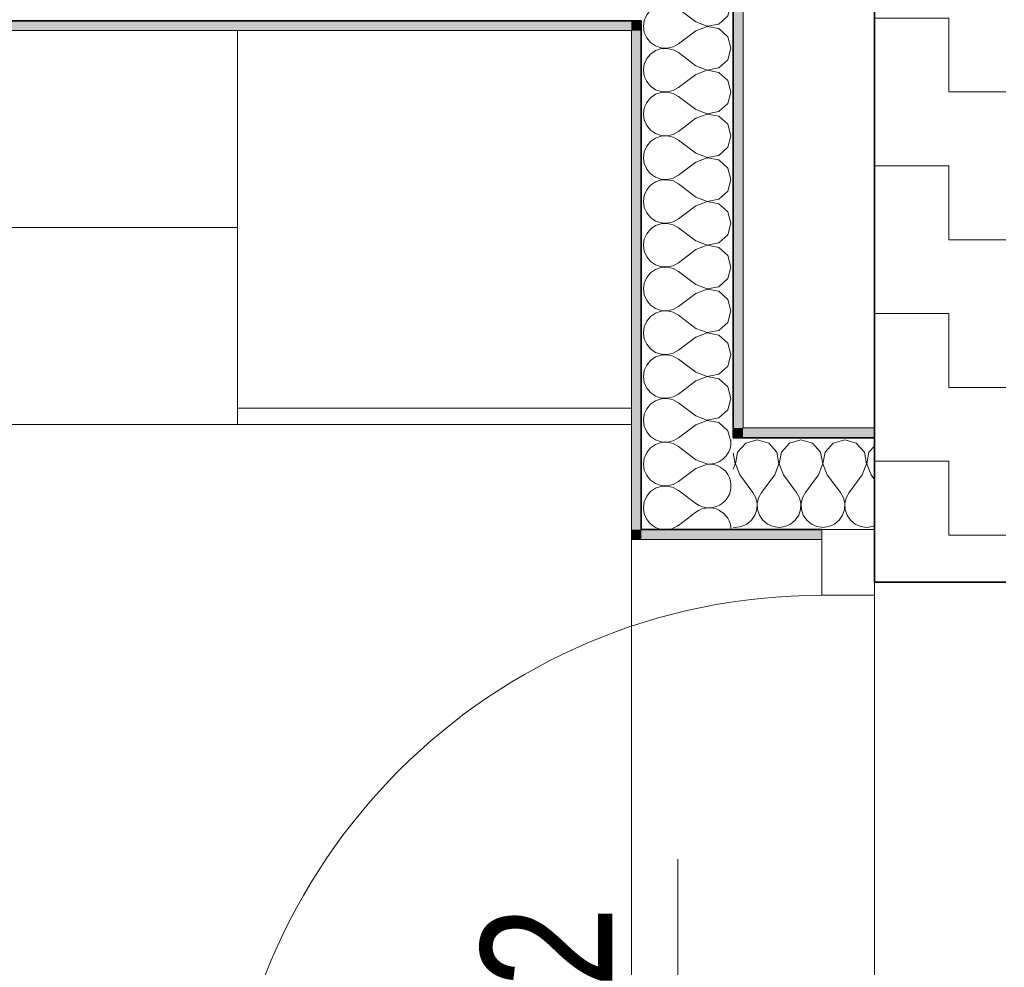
# Model space of a CAD drawing. Header units: centimetres. Extents: x -7.1 to 26.5, y -14.7 to 18.1.
# Tile 132 of 186: x 8.7 to 10.2, y 6.8 to 8.2. Entities that reach past the tile are written whole.
import ezdxf

# ---------------------------------------------------------------- set-up
doc = ezdxf.new("R2010")
doc.units = ezdxf.units.CM
doc.header["$LTSCALE"] = 10
doc.header["$PDMODE"] = 65
doc.linetypes.add('AUSGEZOGEN', pattern=[0])
for name, color, linetype in [('XR$1$010 Murs extérieurs', 7, 'Continuous'), ('XR$1$010 Portes', 7, 'Continuous'), ('XR$1$015 Murs intérieurs', 7, 'Continuous'), ('XR$1$015 Murs intérieurs – Lignes de séparation des couches', 7, 'Continuous'), ('XR$1$030 Chapes', 7, 'Continuous'), ('XR$1$056 Ascenseur', 7, 'Continuous'), ('XR$1$060 Mobilier incorporé', 7, 'Continuous'), ('XR$1$065 Mobilier installé', 7, 'Continuous'), ('XR$1$080 Définition des locaux – Contour', 7, 'Continuous'), ('XR$2$105 Cotations100', 7, 'Continuous'), ('XR$3$010 Murs extérieurs – Hachures des composants', 7, 'Continuous'), ('XR$3$015 Murs intérieurs – Hachures des composants', 7, 'Continuous'), ('XR$3$035 Dalles', 7, 'Continuous')]:
    doc.layers.add(name, color=color, linetype=linetype)
doc.styles.add('ARIAL', font='arial.ttf')
doc.dimstyles.new('DIMSTYLE_7', dxfattribs={"dimtxt": 0.2, "dimasz": 0.3, "dimexe": 0, "dimexo": 0, "dimgap": 0.1, "dimtad": 2, "dimdec": 1, "dimlfac": 100, "dimrnd": 0.5, "dimzin": 4, "dimdsep": 46, "dimtxsty": 'ARIAL', "dimblk1": 'ALL_ML_STRICH', "dimblk2": 'ALL_ML_STRICH', "dimsah": 1, "dimcen": 0, "dimclrd": 7, "dimclre": 7, "dimclrt": 7, "dimadec": 0, "dimazin": 0, "dimtfac": 1, "dimtdec": 0, "dimtix": 1, "dimtmove": 2, "dimatfit": 3, "dimfxl": 0, "dimtvp": 1.2, "dimtzin": 0, "dimlwd": 0, "dimlwe": 18, "dimarcsym": 0})

# ---------------------------------------------------------------- blocks, each defined once
blk = doc.blocks.new('ALL_ML_STRICH')
at = {"color": 0, "linetype": 'ByBlock', "lineweight": -2}
for p, q in [((0, -0.5), (0, 0.5)), ((-0.3, -0.3), (0.3, 0.3)), ((-1, 0), (0.5, 0))]:
    blk.add_line(p, q, dxfattribs=at)
blk = doc.blocks.new('*D220')
at = {"layer": 'DEFPOINTS', "color": 7, "linetype": 'AUSGEZOGEN', "lineweight": 18, "transparency": 16777216}
for p in [(10.0363, 6.6514), (9.7126, 6.6314), (9.8573, 6.6314)]:
    blk.add_point(p, dxfattribs=at)
at = {"layer": 'XR$2$105 Cotations100', "color": 7, "linetype": 'AUSGEZOGEN', "lineweight": -2, "transparency": 16777216}
for p, q in [((9.8726, 6.6514), (9.7126, 6.6514)), ((9.7126, 6.6314), (9.7126, 6.6514)), ((9.7126, 6.6314), (9.7126, 6.6314))]:
    blk.add_line(p, q, dxfattribs=at)
at = {"layer": 'XR$2$105 Cotations100', "color": 7, "linetype": 'AUSGEZOGEN', "lineweight": 18, "transparency": 16777216, "xscale": 0.3, "yscale": 0.3, "zscale": 0.3}
for p, rotation in [((9.7126, 6.6314), 270), ((9.7126, 6.6514), 90)]:
    blk.add_blockref('ALL_ML_STRICH', p, dxfattribs=dict(at, rotation=rotation))
at = {"layer": 'XR$2$105 Cotations100', "color": 7, "linetype": 'AUSGEZOGEN', "lineweight": 18, "transparency": 16777216, "insert": (9.5126, 6.7974), "char_height": 0.2, "width": 0.48, "attachment_point": 5, "rotation": 90, "style": 'ARIAL'}
blk.add_mtext('\\W0.80;\\A1;{\\A1;{2\\H0.132000;\\S^ ;}}', dxfattribs=at)
blk = doc.blocks.new('COMPLEXOBJECT_235')
at = {"layer": 'XR$3$015 Murs intérieurs – Hachures des composants', "color": 8, "linetype": 'AUSGEZOGEN', "lineweight": 13, "transparency": 33554687}
for p, q in [((9.7401, 7.4733), (9.7152, 7.492)), ((9.7401, 7.46), (9.7134, 7.44))]:
    blk.add_line(p, q, dxfattribs=at)
for centre, start, end in [((9.7601, 7.5667), 264.2557, 5.7443), ((9.7601, 7.5), 233.1301, 96.3918), ((9.7601, 7.4333), 0.2928, 126.8699), ((9.6934, 7.4667), 220.7376, 264.2049), ((9.6934, 7.4667), 275.7951, 306.8699)]:
    blk.add_arc(centre, 0.0333, start, end, dxfattribs=at)
blk = doc.blocks.new('COMPLEXOBJECT_239')
at = {"layer": 'XR$3$015 Murs intérieurs – Hachures des composants', "color": 8, "linetype": 'AUSGEZOGEN', "lineweight": 13, "transparency": 33554687}
for p, q in [((9.6737, 7.5735), (9.6785, 7.5702)), ((9.7054, 7.5689), (9.7134, 7.5733)), ((9.7137, 7.5735), (9.7134, 7.5733)), ((9.7927, 7.5694), (9.7915, 7.5735)), ((9.6709, 7.5579), (9.6651, 7.5509)), ((9.6785, 7.5631), (9.6709, 7.5579)), ((9.6785, 7.5702), (9.6872, 7.5672)), ((9.6872, 7.5661), (9.6785, 7.5631)), ((9.6872, 7.5672), (9.6964, 7.5668)), ((9.6964, 7.5665), (9.6872, 7.5661)), ((9.6964, 7.5668), (9.7054, 7.5689)), ((9.7054, 7.5645), (9.6964, 7.5665)), ((9.7134, 7.56), (9.7054, 7.5645)), ((9.7401, 7.54), (9.7134, 7.56)), ((9.6614, 7.5424), (9.6601, 7.5333)), ((9.6651, 7.5509), (9.6614, 7.5424)), ((9.6601, 7.5333), (9.6614, 7.5242)), ((9.7401, 7.5267), (9.7134, 7.5067)), ((9.7401, 7.54), (9.7568, 7.5336)), ((9.7561, 7.5328), (9.7401, 7.5267)), ((9.6614, 7.5242), (9.6651, 7.5158)), ((9.6651, 7.5158), (9.6709, 7.5087)), ((9.6709, 7.5087), (9.6785, 7.5035)), ((9.6785, 7.4965), (9.6709, 7.4913)), ((9.6785, 7.5035), (9.6872, 7.5006)), ((9.6872, 7.4994), (9.6785, 7.4965)), ((9.6872, 7.5006), (9.6964, 7.5001)), ((9.6964, 7.4999), (9.6872, 7.4994)), ((9.6964, 7.5001), (9.7054, 7.5022)), ((9.7054, 7.4978), (9.6964, 7.4999)), ((9.7054, 7.5022), (9.7134, 7.5067)), ((9.7134, 7.4933), (9.7054, 7.4978)), ((9.6651, 7.4842), (9.6614, 7.4758)), ((9.6709, 7.4913), (9.6651, 7.4842)), ((9.7152, 7.492), (9.7134, 7.4933)), ((9.6614, 7.4758), (9.6601, 7.4667)), ((9.6601, 7.4667), (9.6614, 7.4576)), ((9.6614, 7.4576), (9.6651, 7.4491)), ((9.6651, 7.4491), (9.6684, 7.4451))]:
    blk.add_line(p, q, dxfattribs=at)
blk = doc.blocks.new('COMPLEXOBJECT_240')
at = {"layer": 'XR$3$015 Murs intérieurs – Hachures des composants', "color": 8, "linetype": 'AUSGEZOGEN', "lineweight": 13, "transparency": 33554687}
for p, q in [((9.6613, 8.2085), (9.6601, 8.2)), ((9.7401, 8.2067), (9.7377, 8.2085)), ((9.7401, 8.2067), (9.7571, 8.2001)), ((9.7571, 8.2001), (9.775, 8.2035)), ((9.775, 8.2035), (9.7805, 8.2085)), ((9.6601, 8.2), (9.6614, 8.1909)), ((9.6614, 8.1909), (9.6651, 8.1825)), ((9.7401, 8.1933), (9.7134, 8.1733)), ((9.7571, 8.1999), (9.7401, 8.1933)), ((9.775, 8.1965), (9.7571, 8.1999)), ((9.7885, 8.1842), (9.775, 8.1965)), ((9.6651, 8.1825), (9.6709, 8.1754)), ((9.6709, 8.1754), (9.6785, 8.1702)), ((9.7054, 8.1689), (9.7134, 8.1733)), ((9.7934, 8.1667), (9.7885, 8.1842)), ((9.6709, 8.1579), (9.6651, 8.1509)), ((9.6785, 8.1631), (9.6709, 8.1579)), ((9.6785, 8.1702), (9.6872, 8.1672)), ((9.6872, 8.1661), (9.6785, 8.1631)), ((9.6872, 8.1672), (9.6964, 8.1668)), ((9.6964, 8.1665), (9.6872, 8.1661)), ((9.6964, 8.1668), (9.7054, 8.1689)), ((9.7054, 8.1645), (9.6964, 8.1665)), ((9.7134, 8.16), (9.7054, 8.1645)), ((9.7401, 8.14), (9.7134, 8.16)), ((9.7885, 8.1491), (9.7934, 8.1667)), ((9.6614, 8.1424), (9.6601, 8.1333)), ((9.6651, 8.1509), (9.6614, 8.1424)), ((9.775, 8.1369), (9.7885, 8.1491)), ((9.6601, 8.1333), (9.6614, 8.1242)), ((9.7401, 8.1267), (9.7134, 8.1067)), ((9.7401, 8.14), (9.7571, 8.1335)), ((9.7571, 8.1332), (9.7401, 8.1267)), ((9.7571, 8.1335), (9.775, 8.1369)), ((9.775, 8.1298), (9.7571, 8.1332)), ((9.7885, 8.1175), (9.775, 8.1298)), ((9.6614, 8.1242), (9.6651, 8.1158)), ((9.6651, 8.1158), (9.6709, 8.1087)), ((9.7934, 8.1), (9.7885, 8.1175)), ((9.6709, 8.1087), (9.6785, 8.1035)), ((9.6785, 8.0965), (9.6709, 8.0913)), ((9.6785, 8.1035), (9.6872, 8.1006)), ((9.6872, 8.0994), (9.6785, 8.0965)), ((9.6872, 8.1006), (9.6964, 8.1001)), ((9.6964, 8.0999), (9.6872, 8.0994)), ((9.6964, 8.1001), (9.7054, 8.1022)), ((9.7054, 8.0978), (9.6964, 8.0999)), ((9.7054, 8.1022), (9.7134, 8.1067)), ((9.7134, 8.0933), (9.7054, 8.0978)), ((9.7885, 8.0825), (9.7934, 8.1)), ((9.6651, 8.0842), (9.6614, 8.0758)), ((9.6709, 8.0913), (9.6651, 8.0842)), ((9.7401, 8.0733), (9.7134, 8.0933)), ((9.775, 8.0702), (9.7885, 8.0825)), ((9.6614, 8.0758), (9.6601, 8.0667)), ((9.6601, 8.0667), (9.6614, 8.0576)), ((9.7401, 8.0733), (9.7571, 8.0668)), ((9.7571, 8.0665), (9.7401, 8.06)), ((9.7571, 8.0668), (9.775, 8.0702)), ((9.775, 8.0631), (9.7571, 8.0665)), ((9.6614, 8.0576), (9.6651, 8.0491)), ((9.7401, 8.06), (9.7134, 8.04)), ((9.7885, 8.0509), (9.775, 8.0631)), ((9.7934, 8.0333), (9.7885, 8.0509)), ((9.6651, 8.0491), (9.6709, 8.0421)), ((9.6709, 8.0421), (9.6785, 8.0369)), ((9.6785, 8.0369), (9.6872, 8.0339)), ((9.7054, 8.0355), (9.7134, 8.04)), ((9.6709, 8.0246), (9.6651, 8.0175)), ((9.6785, 8.0298), (9.6709, 8.0246)), ((9.6872, 8.0328), (9.6785, 8.0298)), ((9.6872, 8.0339), (9.6964, 8.0335)), ((9.6964, 8.0332), (9.6872, 8.0328)), ((9.6964, 8.0335), (9.7054, 8.0355)), ((9.7054, 8.0311), (9.6964, 8.0332)), ((9.7134, 8.0267), (9.7054, 8.0311)), ((9.7401, 8.0067), (9.7134, 8.0267)), ((9.7885, 8.0158), (9.7934, 8.0333)), ((9.6614, 8.0091), (9.6601, 8)), ((9.6651, 8.0175), (9.6614, 8.0091)), ((9.7401, 8.0067), (9.7571, 8.0001)), ((9.775, 8.0035), (9.7885, 8.0158)), ((9.6601, 8), (9.6614, 7.9909)), ((9.6614, 7.9909), (9.6651, 7.9825)), ((9.7401, 7.9933), (9.7134, 7.9733)), ((9.7571, 7.9999), (9.7401, 7.9933)), ((9.7571, 8.0001), (9.775, 8.0035)), ((9.775, 7.9965), (9.7571, 7.9999)), ((9.7885, 7.9842), (9.775, 7.9965)), ((9.6651, 7.9825), (9.6709, 7.9754)), ((9.7934, 7.9667), (9.7885, 7.9842)), ((9.6709, 7.9754), (9.6785, 7.9702)), ((9.6785, 7.9631), (9.6709, 7.9579)), ((9.6785, 7.9702), (9.6872, 7.9672)), ((9.6872, 7.9661), (9.6785, 7.9631)), ((9.6872, 7.9672), (9.6964, 7.9668)), ((9.6964, 7.9665), (9.6872, 7.9661)), ((9.6964, 7.9668), (9.7054, 7.9689)), ((9.7054, 7.9645), (9.6964, 7.9665)), ((9.7054, 7.9689), (9.7134, 7.9733)), ((9.7134, 7.96), (9.7054, 7.9645)), ((9.7885, 7.9491), (9.7934, 7.9667)), ((9.6651, 7.9509), (9.6614, 7.9424)), ((9.6709, 7.9579), (9.6651, 7.9509)), ((9.7401, 7.94), (9.7134, 7.96)), ((9.775, 7.9369), (9.7885, 7.9491)), ((9.6614, 7.9424), (9.6601, 7.9333)), ((9.6601, 7.9333), (9.6614, 7.9242)), ((9.7401, 7.94), (9.7571, 7.9335)), ((9.7571, 7.9332), (9.7401, 7.9267)), ((9.7571, 7.9335), (9.775, 7.9369)), ((9.775, 7.9298), (9.7571, 7.9332)), ((9.6614, 7.9242), (9.6651, 7.9158)), ((9.6651, 7.9158), (9.6709, 7.9087)), ((9.7401, 7.9267), (9.7134, 7.9067)), ((9.7885, 7.9175), (9.775, 7.9298)), ((9.7934, 7.9), (9.7885, 7.9175)), ((9.6709, 7.9087), (9.6785, 7.9035)), ((9.6785, 7.9035), (9.6872, 7.9006)), ((9.6964, 7.9001), (9.7054, 7.9022)), ((9.7054, 7.9022), (9.7134, 7.9067)), ((9.6709, 7.8913), (9.6651, 7.8842)), ((9.6785, 7.8965), (9.6709, 7.8913)), ((9.6872, 7.8994), (9.6785, 7.8965)), ((9.6872, 7.9006), (9.6964, 7.9001)), ((9.6964, 7.8999), (9.6872, 7.8994)), ((9.7054, 7.8978), (9.6964, 7.8999)), ((9.7134, 7.8933), (9.7054, 7.8978)), ((9.7401, 7.8733), (9.7134, 7.8933)), ((9.7885, 7.8825), (9.7934, 7.9)), ((9.6614, 7.8758), (9.6601, 7.8667)), ((9.6651, 7.8842), (9.6614, 7.8758)), ((9.7401, 7.8733), (9.7571, 7.8668)), ((9.775, 7.8702), (9.7885, 7.8825)), ((9.6601, 7.8667), (9.6614, 7.8576)), ((9.6614, 7.8576), (9.6651, 7.8491)), ((9.7401, 7.86), (9.7134, 7.84)), ((9.7571, 7.8665), (9.7401, 7.86)), ((9.7571, 7.8668), (9.775, 7.8702)), ((9.775, 7.8631), (9.7571, 7.8665)), ((9.7885, 7.8509), (9.775, 7.8631)), ((9.6651, 7.8491), (9.6709, 7.8421)), ((9.6709, 7.8421), (9.6785, 7.8369)), ((9.7934, 7.8333), (9.7885, 7.8509)), ((9.6785, 7.8298), (9.6709, 7.8246)), ((9.6785, 7.8369), (9.6872, 7.8339)), ((9.6872, 7.8328), (9.6785, 7.8298)), ((9.6872, 7.8339), (9.6964, 7.8335)), ((9.6964, 7.8332), (9.6872, 7.8328)), ((9.6964, 7.8335), (9.7054, 7.8355)), ((9.7054, 7.8311), (9.6964, 7.8332)), ((9.7054, 7.8355), (9.7134, 7.84)), ((9.7134, 7.8267), (9.7054, 7.8311)), ((9.7401, 7.8067), (9.7134, 7.8267)), ((9.7885, 7.8158), (9.7934, 7.8333)), ((9.6651, 7.8175), (9.6614, 7.8091)), ((9.6709, 7.8246), (9.6651, 7.8175)), ((9.775, 7.8035), (9.7885, 7.8158)), ((9.6614, 7.8091), (9.6601, 7.8)), ((9.6601, 7.8), (9.6614, 7.7909)), ((9.7401, 7.8067), (9.7571, 7.8001)), ((9.7571, 7.7999), (9.7401, 7.7933)), ((9.7571, 7.8001), (9.775, 7.8035)), ((9.775, 7.7965), (9.7571, 7.7999)), ((9.7885, 7.7842), (9.775, 7.7965)), ((9.6614, 7.7909), (9.6651, 7.7825)), ((9.6651, 7.7825), (9.6709, 7.7754)), ((9.7401, 7.7933), (9.7134, 7.7733)), ((9.7934, 7.7667), (9.7885, 7.7842)), ((9.6709, 7.7754), (9.6785, 7.7702)), ((9.6785, 7.7702), (9.6872, 7.7672)), ((9.6872, 7.7661), (9.6785, 7.7631)), ((9.6872, 7.7672), (9.6964, 7.7668)), ((9.6964, 7.7665), (9.6872, 7.7661)), ((9.6964, 7.7668), (9.7054, 7.7689)), ((9.7054, 7.7645), (9.6964, 7.7665)), ((9.7054, 7.7689), (9.7134, 7.7733)), ((9.7885, 7.7491), (9.7934, 7.7667)), ((9.6651, 7.7509), (9.6614, 7.7424)), ((9.6709, 7.7579), (9.6651, 7.7509)), ((9.6785, 7.7631), (9.6709, 7.7579)), ((9.7134, 7.76), (9.7054, 7.7645)), ((9.7401, 7.74), (9.7134, 7.76)), ((9.6614, 7.7424), (9.6601, 7.7333)), ((9.7401, 7.74), (9.7571, 7.7335)), ((9.7571, 7.7335), (9.775, 7.7369)), ((9.775, 7.7369), (9.7885, 7.7491)), ((9.6601, 7.7333), (9.6614, 7.7242)), ((9.6614, 7.7242), (9.6651, 7.7158)), ((9.7401, 7.7267), (9.7134, 7.7067)), ((9.7571, 7.7332), (9.7401, 7.7267)), ((9.775, 7.7298), (9.7571, 7.7332)), ((9.7885, 7.7175), (9.775, 7.7298)), ((9.6651, 7.7158), (9.6709, 7.7087)), ((9.6709, 7.7087), (9.6785, 7.7035)), ((9.7054, 7.7022), (9.7134, 7.7067)), ((9.7934, 7.7), (9.7885, 7.7175)), ((9.6709, 7.6913), (9.6651, 7.6842)), ((9.6785, 7.6965), (9.6709, 7.6913)), ((9.6785, 7.7035), (9.6872, 7.7006)), ((9.6872, 7.6994), (9.6785, 7.6965)), ((9.6872, 7.7006), (9.6964, 7.7001)), ((9.6964, 7.6999), (9.6872, 7.6994)), ((9.6964, 7.7001), (9.7054, 7.7022)), ((9.7054, 7.6978), (9.6964, 7.6999)), ((9.7134, 7.6933), (9.7054, 7.6978)), ((9.7401, 7.6733), (9.7134, 7.6933)), ((9.7885, 7.6825), (9.7934, 7.7)), ((9.6651, 7.6842), (9.6614, 7.6758)), ((9.775, 7.6702), (9.7885, 7.6825)), ((9.6614, 7.6758), (9.6601, 7.6667)), ((9.6601, 7.6667), (9.6614, 7.6576)), ((9.7401, 7.6733), (9.7571, 7.6668)), ((9.7571, 7.6665), (9.7401, 7.66)), ((9.7571, 7.6668), (9.775, 7.6702)), ((9.775, 7.6631), (9.7571, 7.6665)), ((9.7885, 7.6509), (9.775, 7.6631)), ((9.6614, 7.6576), (9.6651, 7.6491)), ((9.6651, 7.6491), (9.6709, 7.6421)), ((9.7401, 7.66), (9.7134, 7.64)), ((9.7934, 7.6333), (9.7885, 7.6509)), ((9.6709, 7.6421), (9.6785, 7.6369)), ((9.6785, 7.6369), (9.6872, 7.6339)), ((9.6872, 7.6328), (9.6785, 7.6298)), ((9.6872, 7.6339), (9.6964, 7.6335)), ((9.6964, 7.6332), (9.6872, 7.6328)), ((9.6964, 7.6335), (9.7054, 7.6355)), ((9.7054, 7.6311), (9.6964, 7.6332)), ((9.7054, 7.6355), (9.7134, 7.64)), ((9.7134, 7.6267), (9.7054, 7.6311)), ((9.7885, 7.6158), (9.7934, 7.6333)), ((9.6651, 7.6175), (9.6614, 7.6091)), ((9.6709, 7.6246), (9.6651, 7.6175)), ((9.6785, 7.6298), (9.6709, 7.6246)), ((9.7401, 7.6067), (9.7134, 7.6267)), ((9.6614, 7.6091), (9.6601, 7.6)), ((9.7401, 7.6067), (9.7571, 7.6001)), ((9.7571, 7.6001), (9.775, 7.6035)), ((9.775, 7.6035), (9.7885, 7.6158)), ((9.6601, 7.6), (9.6614, 7.5909)), ((9.6614, 7.5909), (9.6651, 7.5825)), ((9.7401, 7.5933), (9.7137, 7.5735)), ((9.7571, 7.5999), (9.7401, 7.5933)), ((9.775, 7.5965), (9.7571, 7.5999)), ((9.7885, 7.5842), (9.775, 7.5965)), ((9.6651, 7.5825), (9.6709, 7.5754)), ((9.6709, 7.5754), (9.6737, 7.5735)), ((9.7915, 7.5735), (9.7885, 7.5842))]:
    blk.add_line(p, q, dxfattribs=at)
blk = doc.blocks.new('COMPLEXOBJECT_241')
at = {"layer": 'XR$3$015 Murs intérieurs – Hachures des composants', "color": 8, "linetype": 'AUSGEZOGEN', "lineweight": 13, "transparency": 33554687}
for p, q in [((9.6614, 8.3424), (9.6601, 8.3333)), ((9.664, 8.3485), (9.6614, 8.3424)), ((9.7401, 8.34), (9.7288, 8.3485)), ((9.7401, 8.34), (9.7571, 8.3335)), ((9.7571, 8.3335), (9.775, 8.3369)), ((9.775, 8.3369), (9.7878, 8.3485)), ((9.6601, 8.3333), (9.6614, 8.3242)), ((9.6614, 8.3242), (9.6651, 8.3158)), ((9.7401, 8.3267), (9.7134, 8.3067)), ((9.7571, 8.3332), (9.7401, 8.3267)), ((9.775, 8.3298), (9.7571, 8.3332)), ((9.7885, 8.3175), (9.775, 8.3298)), ((9.6651, 8.3158), (9.6709, 8.3087)), ((9.6709, 8.3087), (9.6785, 8.3035)), ((9.7054, 8.3022), (9.7134, 8.3067)), ((9.7934, 8.3), (9.7885, 8.3175)), ((9.6709, 8.2913), (9.6651, 8.2842)), ((9.6785, 8.2965), (9.6709, 8.2913)), ((9.6785, 8.3035), (9.6872, 8.3006)), ((9.6872, 8.2994), (9.6785, 8.2965)), ((9.6872, 8.3006), (9.6964, 8.3001)), ((9.6964, 8.2999), (9.6872, 8.2994)), ((9.6964, 8.3001), (9.7054, 8.3022)), ((9.7054, 8.2978), (9.6964, 8.2999)), ((9.7134, 8.2933), (9.7054, 8.2978)), ((9.7401, 8.2733), (9.7134, 8.2933)), ((9.7885, 8.2825), (9.7934, 8.3)), ((9.6614, 8.2758), (9.6601, 8.2667)), ((9.6651, 8.2842), (9.6614, 8.2758)), ((9.775, 8.2702), (9.7885, 8.2825)), ((9.6601, 8.2667), (9.6614, 8.2576)), ((9.7401, 8.2733), (9.7571, 8.2668)), ((9.7571, 8.2665), (9.7401, 8.26)), ((9.7571, 8.2668), (9.775, 8.2702)), ((9.775, 8.2631), (9.7571, 8.2665)), ((9.7885, 8.2509), (9.775, 8.2631)), ((9.6614, 8.2576), (9.6651, 8.2491)), ((9.6651, 8.2491), (9.6709, 8.2421)), ((9.7401, 8.26), (9.7134, 8.24)), ((9.7934, 8.2333), (9.7885, 8.2509)), ((9.6709, 8.2421), (9.6785, 8.2369)), ((9.6785, 8.2369), (9.6872, 8.2339)), ((9.6872, 8.2328), (9.6785, 8.2298)), ((9.6872, 8.2339), (9.6964, 8.2335)), ((9.6964, 8.2332), (9.6872, 8.2328)), ((9.6964, 8.2335), (9.7054, 8.2355)), ((9.7054, 8.2311), (9.6964, 8.2332)), ((9.7054, 8.2355), (9.7134, 8.24)), ((9.7134, 8.2267), (9.7054, 8.2311)), ((9.7885, 8.2158), (9.7934, 8.2333)), ((9.6651, 8.2175), (9.6614, 8.2091)), ((9.6709, 8.2246), (9.6651, 8.2175)), ((9.6785, 8.2298), (9.6709, 8.2246)), ((9.7377, 8.2085), (9.7134, 8.2267)), ((9.7805, 8.2085), (9.7885, 8.2158)), ((9.6614, 8.2091), (9.6613, 8.2085))]:
    blk.add_line(p, q, dxfattribs=at)
blk = doc.blocks.new('COMPLEXOBJECT_252')
at = {"layer": 'XR$3$015 Murs intérieurs – Hachures des composants', "color": 8, "linetype": 'AUSGEZOGEN', "lineweight": 13, "transparency": 33554687}
for p, q in [((9.8158, 7.5652), (9.8035, 7.5517)), ((9.8333, 7.5702), (9.8158, 7.5652)), ((9.8509, 7.5652), (9.8333, 7.5702)), ((9.8631, 7.5517), (9.8509, 7.5652)), ((9.8825, 7.5652), (9.8702, 7.5517)), ((9.9, 7.5702), (9.8825, 7.5652)), ((9.9175, 7.5652), (9.9, 7.5702)), ((9.9298, 7.5517), (9.9175, 7.5652)), ((9.7999, 7.5338), (9.7968, 7.5502)), ((9.8035, 7.5517), (9.8001, 7.5338)), ((9.8665, 7.5338), (9.8631, 7.5517)), ((9.8702, 7.5517), (9.8668, 7.5338)), ((9.9318, 7.5414), (9.9298, 7.5517)), ((9.7968, 7.5258), (9.7999, 7.5338)), ((9.8001, 7.5338), (9.8067, 7.5168)), ((9.86, 7.5168), (9.8665, 7.5338)), ((9.8668, 7.5338), (9.8733, 7.5168)), ((9.9267, 7.5168), (9.9318, 7.5301)), ((9.8067, 7.5168), (9.8267, 7.4902)), ((9.86, 7.5168), (9.84, 7.4902)), ((9.8733, 7.5168), (9.8933, 7.4902)), ((9.9267, 7.5168), (9.9067, 7.4902)), ((9.8311, 7.4821), (9.8267, 7.4902)), ((9.8332, 7.4732), (9.8311, 7.4821)), ((9.8355, 7.4821), (9.8335, 7.4732)), ((9.84, 7.4902), (9.8355, 7.4821)), ((9.8978, 7.4821), (9.8933, 7.4902)), ((9.8999, 7.4732), (9.8978, 7.4821)), ((9.9022, 7.4821), (9.9001, 7.4732)), ((9.9067, 7.4902), (9.9022, 7.4821)), ((9.8328, 7.464), (9.8332, 7.4732)), ((9.8335, 7.4732), (9.8339, 7.464)), ((9.8994, 7.464), (9.8999, 7.4732)), ((9.9001, 7.4732), (9.9006, 7.464)), ((9.8246, 7.4477), (9.8298, 7.4553)), ((9.8298, 7.4553), (9.8328, 7.464)), ((9.8339, 7.464), (9.8369, 7.4553)), ((9.8369, 7.4553), (9.8421, 7.4477)), ((9.8913, 7.4477), (9.8965, 7.4553)), ((9.8965, 7.4553), (9.8994, 7.464)), ((9.9006, 7.464), (9.9035, 7.4553)), ((9.9035, 7.4553), (9.9087, 7.4477)), ((9.7968, 7.4373), (9.8, 7.4368)), ((9.8, 7.4368), (9.8091, 7.4381)), ((9.8091, 7.4381), (9.8175, 7.4418)), ((9.8175, 7.4418), (9.8246, 7.4477)), ((9.8421, 7.4477), (9.8491, 7.4418)), ((9.8491, 7.4418), (9.8576, 7.4381)), ((9.8576, 7.4381), (9.8667, 7.4368)), ((9.8667, 7.4368), (9.8758, 7.4381)), ((9.8758, 7.4381), (9.8842, 7.4418)), ((9.8842, 7.4418), (9.8913, 7.4477)), ((9.9087, 7.4477), (9.9158, 7.4418)), ((9.9158, 7.4418), (9.9242, 7.4381)), ((9.9242, 7.4381), (9.9318, 7.4371))]:
    blk.add_line(p, q, dxfattribs=at)
blk = doc.blocks.new('COMPLEXOBJECT_253')
at = {"layer": 'XR$3$015 Murs intérieurs – Hachures des composants', "color": 8, "linetype": 'AUSGEZOGEN', "lineweight": 13, "transparency": 33554687}
for p, q in [((9.9491, 7.5652), (9.9369, 7.5517)), ((9.9667, 7.5702), (9.9491, 7.5652)), ((9.9842, 7.5652), (9.9667, 7.5702)), ((9.9965, 7.5517), (9.9842, 7.5652)), ((10.0118, 7.5608), (10.0035, 7.5517)), ((9.9332, 7.5338), (9.9318, 7.5414)), ((9.9369, 7.5517), (9.9335, 7.5338)), ((9.9999, 7.5338), (9.9965, 7.5517)), ((10.0035, 7.5517), (10.0001, 7.5338)), ((9.9318, 7.5301), (9.9332, 7.5338)), ((9.9335, 7.5338), (9.94, 7.5168)), ((9.9933, 7.5168), (9.9999, 7.5338)), ((10.0001, 7.5338), (10.0067, 7.5168)), ((9.94, 7.5168), (9.96, 7.4902)), ((9.9933, 7.5168), (9.9733, 7.4902)), ((10.0067, 7.5168), (10.0118, 7.51)), ((9.9645, 7.4821), (9.96, 7.4902)), ((9.9665, 7.4732), (9.9645, 7.4821)), ((9.9689, 7.4821), (9.9668, 7.4732)), ((9.9733, 7.4902), (9.9689, 7.4821)), ((9.9661, 7.464), (9.9665, 7.4732)), ((9.9668, 7.4732), (9.9672, 7.464)), ((9.9579, 7.4477), (9.9631, 7.4553)), ((9.9631, 7.4553), (9.9661, 7.464)), ((9.9672, 7.464), (9.9702, 7.4553)), ((9.9702, 7.4553), (9.9754, 7.4477)), ((9.9318, 7.4371), (9.9333, 7.4368)), ((9.9333, 7.4368), (9.9424, 7.4381)), ((9.9424, 7.4381), (9.9509, 7.4418)), ((9.9509, 7.4418), (9.9579, 7.4477)), ((9.9754, 7.4477), (9.9825, 7.4418)), ((9.9825, 7.4418), (9.9909, 7.4381)), ((9.9909, 7.4381), (10, 7.4368)), ((10, 7.4368), (10.0091, 7.4381)), ((10.0091, 7.4381), (10.0118, 7.4393))]:
    blk.add_line(p, q, dxfattribs=at)

msp = doc.modelspace()

# ---------------------------------------------------------------- hatches: boundary and pattern name
at = {"layer": 'XR$3$010 Murs extérieurs – Hachures des composants', "linetype": 'AUSGEZOGEN', "lineweight": 13, "transparency": 33554687}
h = msp.add_hatch(dxfattribs=at)
h.set_pattern_fill('MUSTER', scale=0.1125, style=0, pattern_type=2)
h.set_pattern_definition([(0, (0.225, 0.225), (0.1125, 0.1125), [0.1125, -0.1125]), (90, (0.225, 0.225), (-0.1125, 0.1125), [0.1125, -0.1125])])
h.paths.add_polyline_path([(10.0118, 11.8885), (10.0118, 10.7335), (10.0118, 10.7335), (10.0118, 7.3535), (10.2118, 7.3535), (10.2118, 10.7335), (10.2118, 10.7335), (10.2118, 11.6885), (11.8418, 11.6885), (11.8418, 11.8885), (10.2118, 11.8885), (10.2118, 11.8885)], flags=0)
at = {"layer": 'XR$3$015 Murs intérieurs – Hachures des composants', "linetype": 'AUSGEZOGEN', "lineweight": 13, "true_color": 0x202020, "transparency": 33554687}
for points in [[(9.8118, 7.5885), (9.8118, 10.7335), (9.7968, 10.7335), (9.7968, 7.5885)], [(9.6418, 8.2085), (8.0418, 8.2085), (8.0418, 8.1935), (9.6418, 8.1935)], [(9.6418, 8.2085), (9.6418, 8.1935), (9.6568, 8.1935), (9.6568, 8.2085)], [(9.6418, 8.1935), (9.6418, 7.4335), (9.6568, 7.4335), (9.6568, 8.1935)], [(9.8118, 7.5885), (9.7968, 7.5735), (9.8118, 7.5735)], [(9.8118, 7.5885), (9.7968, 7.5885), (9.7968, 7.5735)], [(9.8118, 7.5735), (9.9318, 7.5735), (9.9318, 7.5885), (9.8118, 7.5885)], [(10.0118, 7.5885), (9.9318, 7.5885), (9.9318, 7.5735), (10.0118, 7.5735)], [(9.6568, 7.4335), (9.6418, 7.4185), (9.6568, 7.4185)], [(9.6568, 7.4335), (9.6418, 7.4335), (9.6418, 7.4185)], [(9.6568, 7.4185), (9.9318, 7.4185), (9.9318, 7.4335), (9.6568, 7.4335)]]:
    msp.add_hatch(color=250, dxfattribs=at).paths.add_polyline_path(points)

# ---------------------------------------------------------------- linework, layer by layer
at = {"layer": 'XR$1$010 Murs extérieurs', "color": 7, "linetype": 'AUSGEZOGEN', "lineweight": 35, "transparency": 33554687}
for p, q in [((10.0118, 10.7335), (10.0118, 7.3535)), ((10.0118, 7.3535), (10.0118, 7.4335)), ((10.2118, 7.3535), (10.0118, 7.3535))]:
    msp.add_line(p, q, dxfattribs=at)
at = {"layer": 'XR$1$010 Portes', "color": 7, "linetype": 'AUSGEZOGEN', "lineweight": 13, "transparency": 33554687}
for p, q in [((9.9318, 7.3335), (9.9318, 7.4335)), ((9.9318, 7.4335), (10.0118, 7.4335)), ((10.0118, 7.4335), (10.0118, 7.3335)), ((10.0118, 7.3535), (10.0118, 7.4335)), ((10.0118, 7.3535), (10.0118, 7.4335)), ((10.2118, 7.3535), (10.0118, 7.3535)), ((10.0118, 7.3335), (9.9318, 7.3335))]:
    msp.add_line(p, q, dxfattribs=at)
msp.add_arc((9.9318, 6.4235), 0.91, 90, 180, dxfattribs=at)
at = {"layer": 'XR$1$015 Murs intérieurs', "color": 7, "linetype": 'AUSGEZOGEN', "lineweight": 18, "transparency": 33554687}
for p, q in [((9.8118, 7.5885), (9.8118, 10.7335)), ((8.0418, 8.1935), (9.6418, 8.1935)), ((9.6418, 8.1935), (9.6418, 7.4185)), ((9.9318, 7.5885), (9.8118, 7.5885)), ((10.0118, 7.5885), (9.9318, 7.5885)), ((10.0118, 7.5885), (10.0118, 7.5735)), ((9.9318, 7.4335), (9.9318, 7.4185)), ((9.9318, 7.4335), (10.0118, 7.4335)), ((9.6418, 7.4185), (9.6568, 7.4185)), ((9.6568, 7.4185), (9.9318, 7.4185))]:
    msp.add_line(p, q, dxfattribs=at)
at = {"layer": 'XR$1$015 Murs intérieurs', "color": 7, "linetype": 'AUSGEZOGEN', "lineweight": 35, "transparency": 33554687}
msp.add_line((10.0118, 7.5735), (10.0118, 7.4335), dxfattribs=at)
at = {"layer": 'XR$1$015 Murs intérieurs – Lignes de séparation des couches', "color": 7, "linetype": 'AUSGEZOGEN', "lineweight": 35, "transparency": 33554687}
for p, q in [((9.7968, 8.2085), (9.7968, 8.3485)), ((8.0418, 8.2085), (9.6418, 8.2085)), ((9.6418, 8.2085), (9.6568, 8.2085)), ((9.6418, 8.2085), (9.6568, 8.2085)), ((9.6568, 8.1935), (9.6568, 8.2085)), ((9.7968, 7.5735), (9.7968, 8.2085)), ((9.6568, 7.4335), (9.6568, 8.1935)), ((9.7968, 7.5735), (9.8118, 7.5735)), ((9.7968, 7.5735), (9.8118, 7.5735)), ((9.9318, 7.5735), (9.8118, 7.5735)), ((10.0118, 7.5735), (9.9318, 7.5735)), ((9.6568, 7.4335), (9.7968, 7.4335)), ((9.6568, 7.4335), (9.7968, 7.4335)), ((9.9318, 7.4335), (9.7968, 7.4335))]:
    msp.add_line(p, q, dxfattribs=at)
at = {"layer": 'XR$1$030 Chapes', "color": 254, "linetype": 'AUSGEZOGEN', "lineweight": 13, "transparency": 33554687}
msp.add_lwpolyline([(2.2618, -3.7865), (22.6418, -3.7865), (22.6418, 10.7535), (14.8918, 10.7535), (14.8918, 6.0735), (10.0118, 6.0735), (10.0118, 8.0099), (10.0118, 10.7535), (2.2618, 10.7535), (2.2618, -3.7865)], close=True, dxfattribs=at)
at = {"layer": 'XR$1$056 Ascenseur', "color": 7, "linetype": 'AUSGEZOGEN', "lineweight": 18, "transparency": 33554687}
msp.add_line((10.0118, 7.3135), (10.0118, 6.3735), dxfattribs=at)
at = {"layer": 'XR$1$060 Mobilier incorporé', "color": 8, "linetype": 'AUSGEZOGEN', "lineweight": 13, "transparency": 33554687}
msp.add_line((9.0418, 7.8935), (8.1418, 7.8935), dxfattribs=at)
at = {"layer": 'XR$1$065 Mobilier installé', "color": 8, "linetype": 'AUSGEZOGEN', "lineweight": 13, "transparency": 33554687}
msp.add_line((9.0418, 7.6185), (9.6418, 7.6185), dxfattribs=at)
for points in [[(9.0418, 8.1935), (8.1418, 8.1935), (8.1418, 7.5935), (9.0418, 7.5935), (9.0418, 8.1935)], [(9.0418, 7.5935), (9.6418, 7.5935), (9.6418, 8.1935), (9.0418, 8.1935), (9.0418, 7.5935)]]:
    msp.add_lwpolyline(points, close=True, dxfattribs=at)
at = {"layer": 'XR$1$080 Définition des locaux – Contour', "color": 8, "linetype": 'AUSGEZOGEN', "lineweight": 13, "transparency": 33554687}
msp.add_lwpolyline([(9.6418, 8.1935), (6.2718, 8.1935), (6.2718, 3.5835), (7.3918, 3.5835), (7.3918, 5.8735), (7.3918, 6.2385), (9.6418, 6.2385), (9.6418, 8.1935)], close=True, dxfattribs=at)
at = {"layer": 'XR$3$035 Dalles', "color": 7, "linetype": 'AUSGEZOGEN', "lineweight": 18, "transparency": 33554687}
msp.add_lwpolyline([(10.0118, 11.0035), (1.9918, 11.0535), (1.9918, -3.9165), (1.9918, -6.6565), (22.9418, -6.6565), (22.9418, 11.0535), (14.8918, 11.0535), (14.8918, 6.2735), (13.4518, 6.2735), (11.4518, 6.2735), (10.0118, 6.2735), (10.0118, 11.0035)], close=True, dxfattribs=at)

# ---------------------------------------------------------------- block references
at = {"layer": 'XR$3$015 Murs intérieurs – Hachures des composants', "color": 8, "linetype": 'AUSGEZOGEN', "lineweight": 13, "transparency": 33554687}
for name in ['COMPLEXOBJECT_241', 'COMPLEXOBJECT_240', 'COMPLEXOBJECT_239', 'COMPLEXOBJECT_235', 'COMPLEXOBJECT_252', 'COMPLEXOBJECT_253']:
    msp.add_blockref(name, (0, 0), dxfattribs=at)

# ---------------------------------------------------------------- dimensions: what is measured, and where the dimension line sits
at = {"layer": 'XR$2$105 Cotations100', "color": 7, "linetype": 'AUSGEZOGEN', "lineweight": 18, "transparency": 33554687}
dim = msp.add_linear_dim(base=(9.7126, 6.6514), p1=(9.7126, 6.6314), p2=(9.8726, 6.6514), angle=90, dimstyle='DIMSTYLE_7', override={"dimpost": '<>', "dimclrd": 7, "dimclre": 7, "dimclrt": 7, "dimlwd": 0, "dimlwe": 18}, dxfattribs=at)
dim.commit()
dim.dimension.update_dxf_attribs({"geometry": '*D220', "text_midpoint": (9.5126, 6.7974), "dimtype": 160})

doc.saveas('drawing.dxf')
